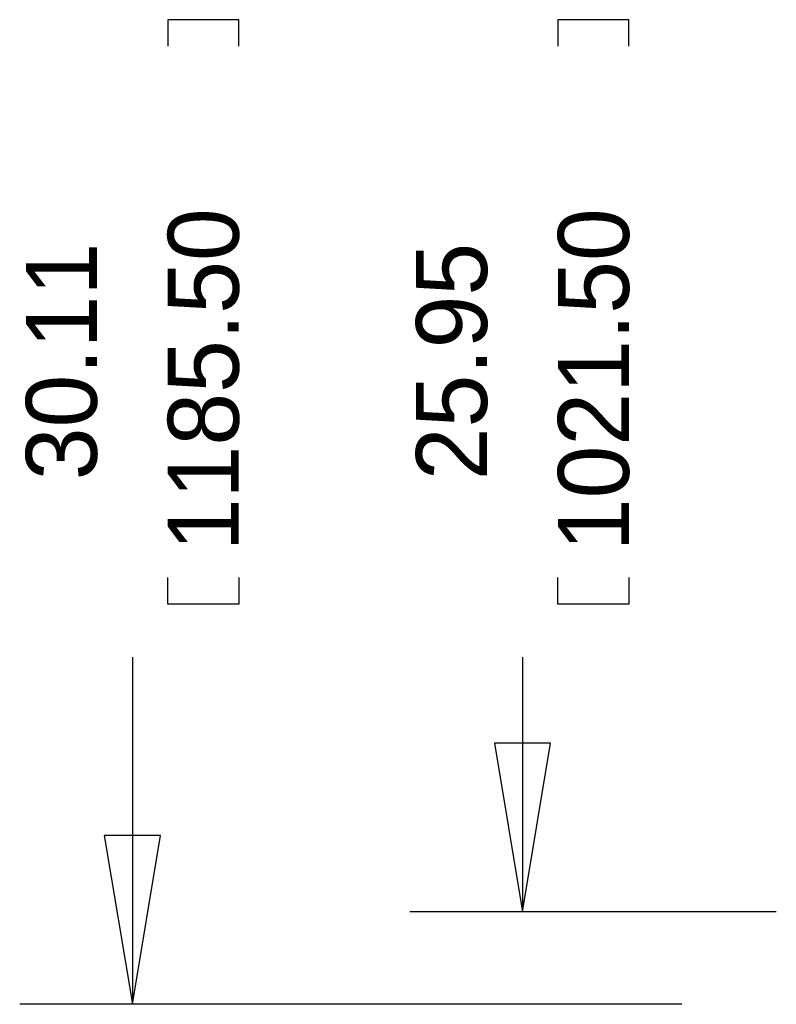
# Model space of a CAD drawing. Extents: x -11.4 to 75.8, y -7.3 to 45.
# Tile 1 of 12: x -11.4 to 5.6, y 0 to 22.2. Entities that reach past the tile are written whole.
import ezdxf

# ---------------------------------------------------------------- set-up
doc = ezdxf.new("R2010")
doc.units = 0
doc.layers.add('DIMENSION', color=1, linetype='CONTINUOUS')

msp = doc.modelspace()

# ---------------------------------------------------------------- linework, layer by layer
at = {"layer": 'DIMENSION'}
for points in [[(-6.495288, 21.613368), (-6.495288, 22.210268), (-8.095488, 22.210268), (-8.095488, 21.613368)], [(2.302764, 21.613368), (2.302764, 22.210268), (0.702564, 22.210268), (0.702564, 21.613368)], [(-6.495288, 9.624568), (-6.495288, 9.027668), (-8.095488, 9.027668), (-8.095488, 9.624568)], [(2.302764, 9.624568), (2.302764, 9.027668), (0.702564, 9.027668), (0.702564, 9.624568)], [(-8.895588, 7.827518), (-8.895588, 0)], [(-0.097536, 7.827518), (-0.097536, 2.0828)], [(-0.732536, 5.8928), (-0.097536, 2.0828), (0.537464, 5.8928), (-0.732536, 5.8928)], [(-9.530588, 3.81), (-8.895588, 0), (-8.260588, 3.81), (-9.530588, 3.81)], [(5.625592, 2.0828), (-2.637536, 2.0828)], [(3.491992, 0), (-11.435588, 0)]]:
    msp.add_lwpolyline(points, dxfattribs=at)

# ---------------------------------------------------------------- texts
for s, p in [('1185.50', (-6.495288, 10.221468)), ('1021.50', (2.302764, 10.221468)), ('30.11', (-9.695688, 11.821668)), ('25.95', (-0.897636, 11.821668))]:
    msp.add_text(s, height=1.6002, rotation=90, dxfattribs=at).set_placement(p)

doc.saveas('drawing.dxf')
